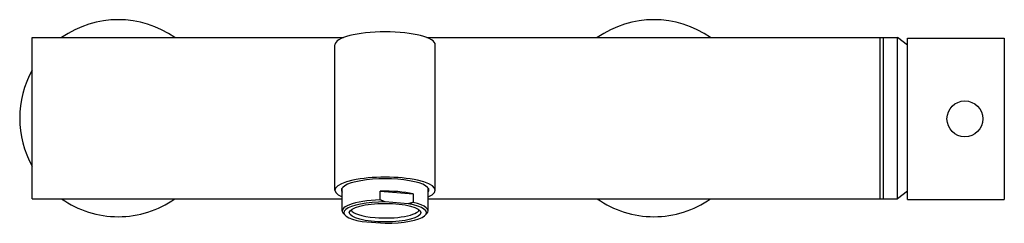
# Model space of a CAD drawing. Header units: millimetres. Extents: x -0.102 to 0.173, y -0.029 to 0.028.
import ezdxf

# ---------------------------------------------------------------- set-up
doc = ezdxf.new("R2010")
doc.units = ezdxf.units.MM
doc.layers.add('BLOCKS', color=3, linetype='Continuous')

msp = doc.modelspace()

# ---------------------------------------------------------------- linework, layer by layer
at = {"layer": 'BLOCKS'}
for p, q in [((-0.09875000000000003, -0.0225), (-0.09875000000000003, 0.0225)), ((-0.09875000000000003, 0.0225), (-0.01187802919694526, 0.0225)), ((0.01137802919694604, 0.0225), (0.1387500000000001, 0.0225)), ((0.1379329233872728, 0.0225), (0.1427500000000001, 0.0225)), ((0.1379329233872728, -0.0225), (0.1379329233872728, 0.0225)), ((0.1387500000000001, 0.0225), (0.1387500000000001, -0.0225)), ((0.14555, 0.02040393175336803), (0.1427500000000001, 0.0225)), ((0.1427500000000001, -0.0225), (0.1427500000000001, 0.0225)), ((0.14555, -0.02268000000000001), (0.14555, 0.02231999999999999)), ((0.14555, 0.02231999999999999), (0.1725500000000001, 0.02231999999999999)), ((0.1725500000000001, 0.02231999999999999), (0.1725500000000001, -0.0001800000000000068)), ((-0.01424999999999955, -0.02008682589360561), (-0.0142499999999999, 0.02048205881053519)), ((0.01375000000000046, -0.02008682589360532), (0.01375000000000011, 0.02048205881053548)), ((0.1725500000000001, -0.0001800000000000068), (0.1725500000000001, -0.02268000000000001)), ((-0.01224999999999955, -0.02588238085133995), (-0.01224999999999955, -0.01956548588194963)), ((-0.001623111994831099, -0.02279695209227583), (-0.001623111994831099, -0.02038213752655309)), ((-0.001623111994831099, -0.02038213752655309), (0.007550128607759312, -0.02110736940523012)), ((0.007550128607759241, -0.02110736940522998), (0.007550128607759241, -0.02352218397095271)), ((0.01175000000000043, -0.02588238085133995), (0.01175000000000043, -0.01956548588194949)), ((0.14555, -0.02040393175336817), (0.1427500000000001, -0.0225)), ((-0.09875000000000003, -0.0225), (-0.01224999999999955, -0.0225)), ((0.006171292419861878, -0.02389613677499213), (-0.0002442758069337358, -0.02338892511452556)), ((0.01175000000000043, -0.0225), (0.1387499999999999, -0.0225)), ((0.1379329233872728, -0.0225), (0.1427500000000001, -0.0225)), ((0.14555, -0.02268000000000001), (0.1725500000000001, -0.02268000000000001)), ((-0.01132948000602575, -0.0271628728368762), (-0.01181119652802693, -0.02671458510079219)), ((0.01082948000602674, -0.0271628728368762), (0.01131119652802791, -0.02671458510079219)), ((-0.006671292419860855, -0.02883455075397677), (-0.000255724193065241, -0.02934176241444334))]:
    msp.add_line(p, q, dxfattribs=at)
msp.add_circle((0.1615500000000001, -0.0001800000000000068), 0.005, dxfattribs=at)
for centre, start, end in [((-0.07475000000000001, 0), 54.90319877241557, 125.0968012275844), ((0.07475000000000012, 0), 54.90319877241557, 125.0968012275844), ((-0.07475000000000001, 0), 150.7771297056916, 209.2228702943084), ((-0.07475000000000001, 0), 234.9031987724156, 270), ((-0.07475000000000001, 0), 270, 305.0968012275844), ((0.07475000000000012, 0), 234.9031987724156, 270), ((0.07475000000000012, 0), 270, 305.0968012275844)]:
    msp.add_arc(centre, 0.0275, start, end, dxfattribs=at)
for centre, major_axis, ratio, start_param, end_param in [((-0.0002499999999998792, 0.02048205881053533), (0.014, 1.018279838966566e-16), 0.2588190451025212, -1.77635683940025e-15, 3.141592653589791), ((-0.0002499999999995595, -0.02008682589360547), (0.014, 1.018279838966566e-16), 0.2588190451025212, 5.742085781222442, 9.965877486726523), ((-0.0002499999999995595, -0.02008682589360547), (0.012225, 8.891765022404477e-17), 0.2588190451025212, 6.091030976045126, 9.616932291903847), ((-0.0002499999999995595, -0.02346756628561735), (0.012, -1.12601274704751e-17), 0.2588190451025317, 0.863197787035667, 1.685473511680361), ((-0.0002499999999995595, -0.02588238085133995), (0.012, -1.12601274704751e-17), 0.2588190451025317, 1.685473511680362, 3.412856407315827), ((-0.0002499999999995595, -0.02636534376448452), (0.0115, -1.079095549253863e-17), 0.2588190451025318, 1.570298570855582, 4.11996538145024), ((-0.0002499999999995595, -0.02636534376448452), (0.01, -9.38343955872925e-18), 0.2588190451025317, 1.570796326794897, 7.853981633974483), ((-0.0002499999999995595, -0.02636534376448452), (0.0115, -1.079095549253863e-17), 0.2588190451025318, 4.711891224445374, 7.261558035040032), ((-0.0002499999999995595, -0.02588238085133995), (0.012, -1.12601274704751e-17), 0.2588190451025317, 6.011921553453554, 7.146383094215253), ((-0.0002499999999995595, -0.02539941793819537), (0.0095, -9.444304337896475e-18), 0.2588190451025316, 3.200550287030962, 4.415928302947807), ((-0.0002499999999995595, -0.02539941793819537), (0.0095, -9.444304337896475e-18), 0.2588190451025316, 4.415928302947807, 6.224227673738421)]:
    msp.add_ellipse(centre, major_axis=major_axis, ratio=ratio, start_param=start_param, end_param=end_param, dxfattribs=at)
for points, weights in [([(-0.0002442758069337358, -0.02338892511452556), (-0.0009190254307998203, -0.02313681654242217), (-0.001623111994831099, -0.02279695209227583)], [1, 1.007343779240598, 1.010922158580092]), ([(0.007550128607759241, -0.02352218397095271), (0.006846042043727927, -0.02375071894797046), (0.006171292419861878, -0.02389613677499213)], [1.010922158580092, 1.007343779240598, 1])]:
    msp.add_rational_spline(points, weights, degree=2, dxfattribs=at)

doc.saveas('drawing.dxf')
